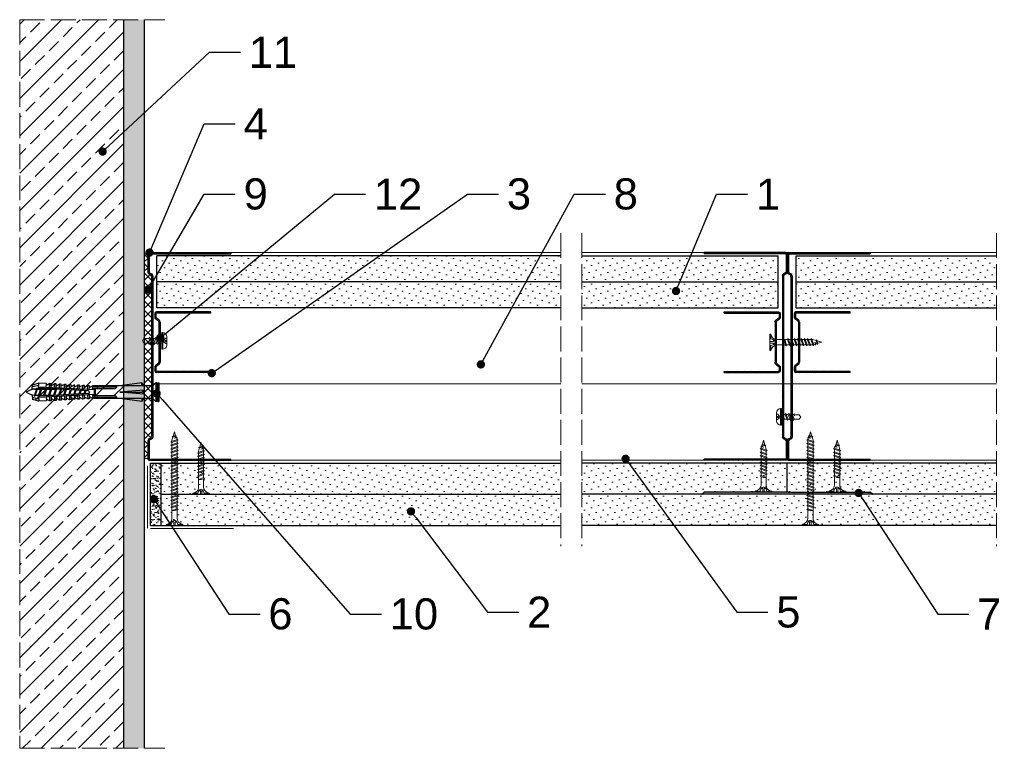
# Model space of a CAD drawing. Header units: millimetres. Extents: x 1795 to 2335, y -169 to 512.
# Tile 2 of 2: x 1795 to 2269, y 161 to 512. Entities that reach past the tile are written whole.
import ezdxf
from ezdxf import colors
from ezdxf.entities.mleader import LeaderData, LeaderLine
from ezdxf.math import Vec2, Vec3

# ---------------------------------------------------------------- set-up
doc = ezdxf.new("R2010")
doc.units = ezdxf.units.MM
doc.linetypes.add('ACAD_ISO02W100', pattern=[15, 12, -3])
for name, color, linetype, lineweight in [('_ISOVER WELNA', 7, 'BATTING', 9), ('_RIGIPS AKCESORIA', 7, 'Continuous', 18), ('_RIGIPS G-K', 7, 'Continuous', 25), ('_RIGIPS PROFIL', 7, 'Continuous', 18), ('KRESKOWANIE', 7, 'Continuous', 9), ('PRZERYWANA', 7, 'ACAD_ISO02W100', 9)]:
    doc.layers.add(name, color=color, linetype=linetype, lineweight=lineweight)
doc.styles.get("Standard").update_dxf_attribs({"font": 'arial.ttf'})
doc.linetypes.add('BATTING', pattern='A,0.00254,-2.54,[134,ltypeshp.shx,S=2.54,R=0,X=-2.54,Y=0],-5.08,[134,ltypeshp.shx,S=2.54,R=180,X=2.54,Y=0],-2.54', length=10.16254)
pattern_1 = [(315, (1524.637, 2564.7218), (3.367596, 1.122532), [0, -3.175])]
pattern_2 = [(225, (4331.9543, -31.6127), (-3.367596, 1.122532), [0, -3.175])]

# ---------------------------------------------------------------- blocks, each defined once
blk = doc.blocks.new('TN 25')
at = {"layer": '_RIGIPS AKCESORIA'}
for p, q in [((0, -0.84), (0, 7.16)), ((0, 7.16), (0.46, 7.16)), ((0.46, 4.78), (0, 4.78)), ((0.46, 7.16), (0.46, 4.78)), ((8.47, 4.46), (8.79, 5)), ((8.79, 5), (9.93, 2.01)), ((10.1, 4.46), (10.41, 5)), ((10.41, 5), (11.56, 2.01)), ((11.67, 4.46), (11.99, 5)), ((11.99, 5), (13.14, 2.01)), ((13.21, 4.46), (13.52, 5)), ((13.52, 5), (14.67, 2.01)), ((14.8, 4.46), (15.12, 5)), ((15.12, 5), (16.26, 2.01)), ((16.42, 4.46), (16.73, 5)), ((16.73, 5), (17.88, 2.01)), ((17.99, 4.46), (18.31, 5)), ((18.31, 5), (19.45, 2.01)), ((19.68, 4.46), (20, 5)), ((20, 5), (21.14, 2.01)), ((0, 3.5), (1.77, 3.5)), ((0, 2.83), (1.77, 2.83)), ((0.46, 1.64), (0, 1.64)), ((0.46, -0.84), (0.46, 1.64)), ((1.77, 3.5), (1.77, 4.2)), ((1.77, 2.83), (1.77, 2.18)), ((3.02, 4.46), (8.47, 4.46)), ((7.49, 2.01), (3.55, 2.01)), ((7.12, 4.46), (7.12, 3.18)), ((8.03, 2.01), (7.12, 4.46)), ((7.12, 3.18), (7.65, 1.53)), ((7.65, 1.53), (8.03, 2.01)), ((9.41, 2.01), (8.03, 2.01)), ((9.61, 1.51), (8.47, 4.46)), ((9, 4.46), (10.1, 4.46)), ((9.93, 2.01), (9.61, 1.51)), ((11.04, 2.01), (9.93, 2.01)), ((11.23, 1.51), (10.1, 4.46)), ((10.62, 4.46), (11.67, 4.46)), ((11.56, 2.01), (11.23, 1.51)), ((12.61, 2.01), (11.56, 2.01)), ((12.81, 1.51), (11.67, 4.46)), ((12.2, 4.46), (13.21, 4.46)), ((13.14, 2.01), (12.81, 1.51)), ((14.15, 2.01), (13.14, 2.01)), ((14.34, 1.51), (13.21, 4.46)), ((13.73, 4.46), (14.8, 4.46)), ((14.67, 2.01), (14.34, 1.51)), ((15.74, 2.01), (14.67, 2.01)), ((15.94, 1.51), (14.8, 4.46)), ((15.33, 4.46), (16.42, 4.46)), ((16.26, 2.01), (15.94, 1.51)), ((17.36, 2.01), (16.26, 2.01)), ((17.55, 1.51), (16.42, 4.46)), ((16.94, 4.46), (17.99, 4.46)), ((17.88, 2.01), (17.55, 1.51)), ((18.93, 2.01), (17.88, 2.01)), ((19.13, 1.51), (17.99, 4.46)), ((18.52, 4.46), (19.68, 4.46)), ((19.45, 2.01), (19.13, 1.51)), ((19.45, 2.01), (20.62, 2.01)), ((20.82, 1.51), (19.68, 4.46)), ((20.21, 4.46), (20.7, 4.46)), ((20.7, 4.46), (22.28, 3.98)), ((21.14, 2.01), (20.82, 1.51)), ((21.14, 2.01), (21.81, 2.12)), ((21.85, 1.83), (21.67, 3.28)), ((21.67, 3.28), (22.14, 2.4)), ((22.14, 2.4), (21.85, 1.83)), ((22.7, 2.36), (22.14, 2.4)), ((22.28, 3.98), (22.56, 4.37)), ((22.7, 2.36), (22.28, 3.98)), ((22.56, 4.37), (23.03, 2.71)), ((23.03, 2.71), (22.7, 2.36)), ((22.71, 3.85), (25, 3.24)), ((25, 3.24), (23.03, 2.71)), ((0, -0.84), (0.46, -0.84))]:
    blk.add_line(p, q, dxfattribs=at)
for centre, major_axis, ratio, start_param, end_param in [((3.09, 7.67), (0.17, 3.2), 0.826134, 1.773653, 3.180586), ((-0.04, 0.9), (0, 3.93), 0.848176, -0.720942, -0.151112), ((3.37, -1.57), (0.28, 3.57), 0.832181, 0.035984, 1.430787), ((-2.73, 15.91), (0, 14.76), 0.848176, 3.399396, 3.475072), ((0.59, 4.62), (0, 2.81), 0.848176, 3.475072, 3.862535), ((1.66, 3.18), (0, 0.895), 0.848176, -1.552777, -0.720942), ((1.66, 3.18), (0, 0.895), 0.848176, 3.862535, 4.730408)]:
    blk.add_ellipse(centre, major_axis=major_axis, ratio=ratio, start_param=start_param, end_param=end_param, dxfattribs=at)
blk = doc.blocks.new('Pchelka')
at = {"layer": '_RIGIPS AKCESORIA'}
for p, q in [((18.38, 159.49), (18.38, 163.49)), ((18.38, 161.75), (19.34, 161.75)), ((19.34, 161.75), (19.34, 162.47)), ((20.31, 165.49), (20.31, 157.49)), ((20.38, 165.49), (20.72, 165.49)), ((20.72, 165.49), (20.72, 157.49)), ((22.49, 162.62), (20.72, 162.62)), ((22.28, 160.36), (21.35, 162.62)), ((21.35, 162.62), (21.35, 161.32)), ((21.35, 161.32), (21.9, 159.74)), ((22.49, 162.62), (22.87, 163.24)), ((23.63, 159.74), (22.49, 162.62)), ((23.08, 162.62), (22.87, 163.24)), ((24.01, 160.36), (23.08, 162.62)), ((23.98, 162.62), (23.08, 162.62)), ((23.98, 162.62), (24.36, 163.24)), ((25.12, 159.74), (23.98, 162.62)), ((24.58, 162.62), (24.36, 163.24)), ((25.5, 160.36), (24.58, 162.62)), ((25.43, 162.62), (24.58, 162.62)), ((25.45, 162.62), (25.83, 163.24)), ((26.59, 159.74), (25.45, 162.62)), ((26.04, 162.62), (25.83, 163.24)), ((26.66, 162.62), (26.04, 162.62)), ((26.97, 160.36), (26.04, 162.62)), ((26.66, 162.62), (26.85, 163.14)), ((27.13, 162.02), (26.66, 162.62)), ((26.85, 163.14), (27.13, 162.02)), ((29.38, 162.52), (27.01, 162.52)), ((30.05, 161.42), (29.38, 162.52)), ((29.38, 160.36), (30.05, 161.42)), ((18.38, 161.22), (19.34, 161.22)), ((19.34, 161.22), (19.34, 160.5)), ((20.38, 157.49), (20.72, 157.49)), ((21.68, 160.36), (20.72, 160.36)), ((21.9, 159.74), (22.28, 160.36)), ((23.39, 160.36), (22.28, 160.36)), ((23.63, 159.74), (24.01, 160.36)), ((24.88, 160.36), (24.01, 160.36)), ((25.12, 159.74), (25.5, 160.36)), ((26.35, 160.36), (25.5, 160.36)), ((26.59, 159.74), (26.97, 160.36)), ((29.38, 160.36), (26.97, 160.36))]:
    blk.add_line(p, q, dxfattribs=at)
for centre, start, end in [((20.38, 163.49), 90, 180), ((20.38, 159.49), 180, 270)]:
    blk.add_arc(centre, 2, start, end, dxfattribs=at)
for centre, major_axis, start_param, end_param in [((17.98, 160.19), (0, 2.76), -0.596517, -0.166765), ((18.62, 161.26), (0, 1.46), -1.414897, -0.596517), ((18.62, 161.72), (0, 1.46), 3.73811, 4.55649), ((17.98, 162.79), (0, 2.76), 3.308358, 3.73811)]:
    blk.add_ellipse(centre, major_axis=major_axis, ratio=0.880282, start_param=start_param, end_param=end_param, dxfattribs=at)
blk = doc.blocks.new('TN 45')
at = {"layer": '_RIGIPS AKCESORIA'}
for p, q in [((0, -0.84), (0, 7.16)), ((0, 7.16), (0.46, 7.16)), ((0.46, 4.78), (0, 4.78)), ((0.46, 7.16), (0.46, 4.78)), ((8.47, 4.46), (8.79, 5)), ((8.79, 5), (9.93, 2.01)), ((10.1, 4.46), (10.41, 5)), ((10.41, 5), (11.56, 2.01)), ((11.67, 4.46), (11.99, 5)), ((11.99, 5), (13.14, 2.01)), ((13.21, 4.46), (13.52, 5)), ((13.52, 5), (14.67, 2.01)), ((14.8, 4.46), (15.12, 5)), ((15.12, 5), (16.26, 2.01)), ((16.42, 4.46), (16.73, 5)), ((16.73, 5), (17.88, 2.01)), ((17.99, 4.46), (18.31, 5)), ((18.31, 5), (19.45, 2.01)), ((19.68, 4.46), (20, 5)), ((20, 5), (21.14, 2.01)), ((21.37, 4.46), (21.69, 5)), ((21.69, 5), (22.83, 2.01)), ((23.06, 4.46), (23.38, 5)), ((23.38, 5), (24.52, 2.01)), ((24.75, 4.46), (25.07, 5)), ((25.07, 5), (26.21, 2.01)), ((26.44, 4.46), (26.76, 5)), ((26.76, 5), (27.9, 2.01)), ((28.13, 4.46), (28.45, 5)), ((28.45, 5), (29.59, 2.01)), ((29.82, 4.46), (30.14, 5)), ((30.14, 5), (31.28, 2.01)), ((31.51, 4.46), (31.83, 5)), ((31.83, 5), (32.97, 2.01)), ((33.2, 4.46), (33.52, 5)), ((33.52, 5), (34.66, 2.01)), ((34.89, 4.46), (35.21, 5)), ((35.21, 5), (36.35, 2.01)), ((36.58, 4.46), (36.9, 5)), ((36.9, 5), (38.04, 2.01)), ((38.27, 4.46), (38.59, 5)), ((38.59, 5), (39.73, 2.01)), ((39.96, 4.46), (40.28, 5)), ((40.28, 5), (41.42, 2.01)), ((0, 3.5), (1.77, 3.5)), ((0, 2.83), (1.77, 2.83)), ((0.46, 1.64), (0, 1.64)), ((0.46, -0.84), (0.46, 1.64)), ((1.77, 3.5), (1.77, 4.2)), ((1.77, 2.83), (1.77, 2.18)), ((3.02, 4.46), (8.47, 4.46)), ((7.49, 2.01), (3.55, 2.01)), ((7.12, 4.46), (7.12, 3.18)), ((8.03, 2.01), (7.12, 4.46)), ((7.12, 3.18), (7.65, 1.53)), ((7.65, 1.53), (8.03, 2.01)), ((9.41, 2.01), (8.03, 2.01)), ((9.61, 1.51), (8.47, 4.46)), ((9, 4.46), (10.1, 4.46)), ((9.93, 2.01), (9.61, 1.51)), ((11.04, 2.01), (9.93, 2.01)), ((11.23, 1.51), (10.1, 4.46)), ((10.62, 4.46), (11.67, 4.46)), ((11.56, 2.01), (11.23, 1.51)), ((12.61, 2.01), (11.56, 2.01)), ((12.81, 1.51), (11.67, 4.46)), ((12.2, 4.46), (13.21, 4.46)), ((13.14, 2.01), (12.81, 1.51)), ((14.15, 2.01), (13.14, 2.01)), ((14.34, 1.51), (13.21, 4.46)), ((13.73, 4.46), (14.8, 4.46)), ((14.67, 2.01), (14.34, 1.51)), ((15.74, 2.01), (14.67, 2.01)), ((15.94, 1.51), (14.8, 4.46)), ((15.33, 4.46), (16.42, 4.46)), ((16.26, 2.01), (15.94, 1.51)), ((17.36, 2.01), (16.26, 2.01)), ((17.55, 1.51), (16.42, 4.46)), ((16.94, 4.46), (17.99, 4.46)), ((17.88, 2.01), (17.55, 1.51)), ((18.93, 2.01), (17.88, 2.01)), ((19.13, 1.51), (17.99, 4.46)), ((18.52, 4.46), (19.68, 4.46)), ((19.45, 2.01), (19.13, 1.51)), ((19.45, 2.01), (20.62, 2.01)), ((20.62, 2.01), (19.57, 2.01)), ((20.82, 1.51), (19.68, 4.46)), ((20.21, 4.46), (21.37, 4.46)), ((21.14, 2.01), (20.82, 1.51)), ((21.14, 2.01), (22.31, 2.01)), ((22.31, 2.01), (21.26, 2.01)), ((22.51, 1.51), (21.37, 4.46)), ((21.9, 4.46), (23.06, 4.46)), ((22.83, 2.01), (22.51, 1.51)), ((22.83, 2.01), (24, 2.01)), ((24, 2.01), (22.95, 2.01)), ((24.2, 1.51), (23.06, 4.46)), ((23.59, 4.46), (24.75, 4.46)), ((24.52, 2.01), (24.2, 1.51)), ((24.52, 2.01), (25.69, 2.01)), ((25.69, 2.01), (24.64, 2.01)), ((25.89, 1.51), (24.75, 4.46)), ((25.28, 4.46), (26.44, 4.46)), ((26.21, 2.01), (25.89, 1.51)), ((26.21, 2.01), (27.38, 2.01)), ((27.38, 2.01), (26.33, 2.01)), ((27.58, 1.51), (26.44, 4.46)), ((26.96, 4.46), (28.13, 4.46)), ((27.9, 2.01), (27.58, 1.51)), ((27.9, 2.01), (29.07, 2.01)), ((29.07, 2.01), (28.02, 2.01)), ((29.27, 1.51), (28.13, 4.46)), ((28.65, 4.46), (29.82, 4.46)), ((29.59, 2.01), (29.27, 1.51)), ((29.59, 2.01), (30.76, 2.01)), ((30.76, 2.01), (29.71, 2.01)), ((30.96, 1.51), (29.82, 4.46)), ((30.34, 4.46), (31.51, 4.46)), ((31.28, 2.01), (30.96, 1.51)), ((31.28, 2.01), (32.45, 2.01)), ((32.45, 2.01), (31.4, 2.01)), ((32.65, 1.51), (31.51, 4.46)), ((32.03, 4.46), (33.2, 4.46)), ((32.97, 2.01), (32.65, 1.51)), ((32.97, 2.01), (34.14, 2.01)), ((34.14, 2.01), (33.09, 2.01)), ((34.34, 1.51), (33.2, 4.46)), ((33.72, 4.46), (34.89, 4.46)), ((34.66, 2.01), (34.34, 1.51)), ((34.66, 2.01), (35.83, 2.01)), ((35.83, 2.01), (34.78, 2.01)), ((36.03, 1.51), (34.89, 4.46)), ((35.41, 4.46), (36.58, 4.46)), ((36.35, 2.01), (36.03, 1.51)), ((36.35, 2.01), (37.52, 2.01)), ((37.52, 2.01), (36.47, 2.01)), ((37.72, 1.51), (36.58, 4.46)), ((37.1, 4.46), (38.27, 4.46)), ((38.04, 2.01), (37.72, 1.51)), ((38.04, 2.01), (39.21, 2.01)), ((39.21, 2.01), (38.16, 2.01)), ((39.41, 1.51), (38.27, 4.46)), ((38.79, 4.46), (39.96, 4.46)), ((39.73, 2.01), (39.41, 1.51)), ((39.73, 2.01), (40.9, 2.01)), ((41.1, 1.51), (39.96, 4.46)), ((40.48, 4.46), (40.98, 4.46)), ((40.98, 4.46), (42.56, 3.98)), ((41.42, 2.01), (41.1, 1.51)), ((41.42, 2.01), (42.09, 2.12)), ((42.13, 1.83), (41.95, 3.28)), ((41.95, 3.28), (42.42, 2.4)), ((42.42, 2.4), (42.13, 1.83)), ((42.98, 2.36), (42.42, 2.4)), ((42.56, 3.98), (42.84, 4.37)), ((42.98, 2.36), (42.56, 3.98)), ((42.84, 4.37), (43.31, 2.71)), ((43.31, 2.71), (42.98, 2.36)), ((42.99, 3.85), (45, 3.24)), ((45, 3.24), (43.31, 2.71)), ((0, -0.84), (0.46, -0.84))]:
    blk.add_line(p, q, dxfattribs=at)
for centre, major_axis, ratio, start_param, end_param in [((3.09, 7.67), (0.17, 3.2), 0.826134, 1.773653, 3.180586), ((-0.04, 0.9), (0, 3.93), 0.848176, -0.720942, -0.151112), ((3.37, -1.57), (0.28, 3.57), 0.832181, 0.035984, 1.430787), ((-2.73, 15.91), (0, 14.76), 0.848176, 3.399396, 3.475072), ((0.59, 4.62), (0, 2.81), 0.848176, 3.475072, 3.862535), ((1.66, 3.18), (0, 0.895), 0.848176, -1.552777, -0.720942), ((1.66, 3.18), (0, 0.895), 0.848176, 3.862535, 4.730408)]:
    blk.add_ellipse(centre, major_axis=major_axis, ratio=ratio, start_param=start_param, end_param=end_param, dxfattribs=at)
blk = doc.blocks.new('spoina PRO')
at = {"layer": '_RIGIPS G-K'}
h = blk.add_hatch(dxfattribs=at)
h.set_pattern_fill('AR-SAND', color=256, scale=0.02, style=0)
h.paths.add_polyline_path([(2546.06, 1115.24, -0.198912), (2546.41, 1115.38), (2464, 1115.38, -0.198912), (2464.35, 1115.24), (2465.06, 1114.53, 0.198912), (2465.41, 1114.38), (2504.7, 1114.38, -0.414214), (2505.2, 1113.88, -0.414214), (2505.7, 1114.38), (2545, 1114.38, 0.198912), (2545.35, 1114.53)])
for p, q in [((2464, 1115.38), (2546.41, 1115.38)), ((2464.35, 1115.24), (2465.06, 1114.53)), ((2546.06, 1115.24), (2545.35, 1114.53)), ((2504.7, 1114.38), (2465.41, 1114.38)), ((2505.2, 1113.88), (2505.2, 1102.88)), ((2505.7, 1114.38), (2545, 1114.38))]:
    blk.add_line(p, q, dxfattribs=at)
for centre, start, end in [((2464, 1114.88), 45, 90), ((2546.41, 1114.88), 90, 135), ((2465.41, 1114.88), 225, 270), ((2504.7, 1113.88), 0, 90), ((2505.7, 1113.88), 90, 180), ((2545, 1114.88), 270, 315)]:
    blk.add_arc(centre, 0.5, start, end, dxfattribs=at)
blk = doc.blocks.new('UW 100 ULTRASTIL')
h = blk.add_hatch()
h.set_pattern_fill('ANSI31', color=256, scale=0.5, style=0)
h.paths.add_polyline_path([(166.82, 2.35), (89.14, 2.35, 0.286951), (88.24, 1.79), (87.91, 1.11, -0.286951), (87.01, 0.55), (78.78, 0.55, -0.414214), (78.53, 0.8), (78.53, 40), (77.98, 40), (77.98, 0.8, 0.414214), (78.78, 0), (87.35, 0, 0.286951), (88.25, 0.56), (88.58, 1.24, -0.286951), (89.48, 1.8), (166.48, 1.8, -0.286951), (167.38, 1.24), (167.71, 0.56, 0.286951), (168.61, 0), (177.18, 0, 0.414214), (177.98, 0.8), (177.98, 40), (177.43, 40), (177.43, 0.8, -0.414214), (177.18, 0.55), (168.95, 0.55, -0.286951), (168.05, 1.11), (167.72, 1.79, 0.286951)])
for p, q in [((77.98, 0.8), (77.98, 40)), ((77.98, 40), (78.53, 40)), ((78.53, 0.8), (78.53, 40)), ((177.43, 0.8), (177.43, 40)), ((177.98, 40), (177.43, 40)), ((177.98, 0.8), (177.98, 40)), ((78.78, 0.55), (87.01, 0.55)), ((78.78, 0), (87.35, 0)), ((87.91, 1.11), (88.24, 1.79)), ((88.25, 0.56), (88.58, 1.24)), ((89.14, 2.35), (166.82, 2.35)), ((89.48, 1.8), (166.48, 1.8)), ((167.71, 0.56), (167.38, 1.24)), ((168.05, 1.11), (167.72, 1.79)), ((168.61, 0), (177.18, 0)), ((168.95, 0.55), (177.18, 0.55))]:
    blk.add_line(p, q)
for centre, radius, start, end in [((78.78, 0.8), 0.8, 180, 270), ((78.78, 0.8), 0.25, 180, 270), ((87.01, 1.55), 1, 270, 334.0435), ((87.35, 1), 1, 270, 334.0435), ((89.14, 1.35), 1, 90, 154.0435), ((89.48, 0.8), 1, 90, 154.0435), ((166.48, 0.8), 1, 25.9565, 90), ((166.82, 1.35), 1, 25.9565, 90), ((168.61, 1), 1, 205.9565, 270), ((168.95, 1.55), 1, 205.9565, 270), ((177.18, 0.8), 0.8, 270, 0), ((177.18, 0.8), 0.25, 270, 0)]:
    blk.add_arc(centre, radius, start, end)
blk = doc.blocks.new('UD 30 ULTRASTIL')
h = blk.add_hatch()
h.set_pattern_fill('ANSI31', color=256, scale=0.3, style=0)
h.paths.add_polyline_path([(684.71, 712.9), (658.51, 712.9, 0.414214), (657.71, 712.1), (657.71, 710.25, 0.236068), (658.03, 709.61), (659.39, 708.59, -0.236068), (659.71, 707.95), (659.71, 688.65, -0.236068), (659.39, 688.01), (658.03, 686.99, 0.236068), (657.71, 686.35), (657.71, 684.5, 0.414214), (658.51, 683.7), (684.71, 683.7), (684.71, 684.25), (658.51, 684.25, -0.414214), (658.26, 684.5), (658.26, 686.35, -0.236068), (658.36, 686.55), (659.72, 687.57, 0.236068), (660.26, 688.65), (660.26, 707.95, 0.236068), (659.72, 709.03), (658.36, 710.05, -0.236068), (658.26, 710.25), (658.26, 712.1, -0.414214), (658.51, 712.35), (684.71, 712.35)])
for p, q in [((657.71, 712.1), (657.71, 710.25)), ((658.26, 712.1), (658.26, 710.25)), ((684.71, 712.9), (658.51, 712.9)), ((684.71, 712.35), (658.51, 712.35)), ((684.71, 712.35), (684.71, 712.9)), ((659.39, 708.59), (658.03, 709.61)), ((659.72, 709.03), (658.36, 710.05)), ((659.71, 707.95), (659.71, 688.65)), ((660.26, 707.95), (660.26, 688.65)), ((659.39, 688.01), (658.03, 686.99)), ((657.71, 686.35), (657.71, 684.5)), ((658.26, 686.35), (658.26, 684.5)), ((659.72, 687.57), (658.36, 686.55)), ((684.71, 684.25), (658.51, 684.25)), ((684.71, 683.7), (658.51, 683.7)), ((684.71, 683.7), (684.71, 684.25))]:
    blk.add_line(p, q)
for centre, radius, start, end in [((658.51, 712.1), 0.8, 90, 180), ((658.51, 712.1), 0.25, 90, 180), ((658.51, 710.25), 0.8, 180, 233.1301), ((658.51, 710.25), 0.25, 180, 233.1301), ((658.91, 707.95), 0.8, 0, 53.1301), ((658.91, 707.95), 1.35, 0, 53.1301), ((658.91, 688.65), 0.8, 306.8699, 0), ((658.91, 688.65), 1.35, 306.8699, 0), ((658.51, 686.35), 0.8, 126.8699, 180), ((658.51, 684.5), 0.8, 180, 270), ((658.51, 686.35), 0.25, 126.8699, 180), ((658.51, 684.5), 0.25, 180, 270)]:
    blk.add_arc(centre, radius, start, end)
blk = doc.blocks.new('kolek rozprezny komplet 60')
for p, q in [((390.66, 217.01), (390.76, 218.91)), ((393.75, 218.75), (390.71, 217.96)), ((393.81, 219.85), (390.76, 218.91)), ((393.68, 217.35), (393.81, 219.85)), ((397.41, 219.66), (393.81, 219.85)), ((397.31, 217.76), (397.41, 219.66)), ((399, 219.58), (397.82, 218.98)), ((398.9, 217.68), (399, 219.58)), ((399.8, 219.54), (399, 219.58)), ((399.7, 217.64), (399.8, 219.54)), ((401.4, 219.45), (400.22, 218.85)), ((401.3, 217.56), (401.4, 219.45)), ((402.2, 219.41), (401.4, 219.45)), ((402.1, 217.51), (402.2, 219.41)), ((403.8, 219.33), (402.61, 218.72)), ((403.7, 217.43), (403.8, 219.33)), ((404.6, 219.29), (403.8, 219.33)), ((404.5, 217.39), (404.6, 219.29)), ((406.19, 219.2), (405.01, 218.6)), ((406.09, 217.3), (406.19, 219.2)), ((406.99, 219.16), (406.19, 219.2)), ((406.89, 217.26), (406.99, 219.16)), ((408.59, 219.08), (407.41, 218.47)), ((408.49, 217.18), (408.59, 219.08)), ((409.39, 219.03), (408.59, 219.08)), ((409.29, 217.14), (409.39, 219.03)), ((410.99, 218.95), (409.8, 218.35)), ((410.89, 217.05), (410.99, 218.95)), ((412.59, 218.87), (411.4, 218.26)), ((412.49, 216.97), (412.59, 218.87)), ((413.38, 218.82), (412.59, 218.87)), ((413.28, 216.93), (413.38, 218.82)), ((414.98, 218.74), (413.8, 218.14)), ((414.88, 216.84), (414.98, 218.74)), ((415.78, 218.7), (414.98, 218.74)), ((415.68, 216.8), (415.78, 218.7)), ((417.38, 218.62), (416.2, 218.01)), ((417.28, 216.72), (417.38, 218.62)), ((418.18, 218.57), (417.38, 218.62)), ((418.08, 216.68), (418.18, 218.57)), ((419.78, 218.49), (418.59, 217.89)), ((419.68, 216.59), (419.78, 218.49)), ((448.67, 218.45), (419.77, 218.45)), ((443.47, 219.95), (432.8, 218.45)), ((443.47, 218.45), (443.47, 219.95)), ((443.47, 219.95), (444.34, 218.45)), ((450.17, 219.95), (448.67, 218.45)), ((448.67, 218.45), (448.67, 212.45)), ((450.17, 219.95), (450.17, 210.95)), ((450.67, 219.95), (450.17, 219.95)), ((450.67, 219.95), (450.67, 210.95)), ((450.67, 219.35), (451.17, 219.95)), ((451.17, 219.95), (451.67, 219.95)), ((451.17, 219.95), (451.17, 210.95)), ((451.67, 219.95), (451.67, 210.95)), ((393.15, 216.88), (390.66, 217.01)), ((393.15, 214.02), (390.66, 213.89)), ((390.66, 213.89), (390.76, 211.99)), ((391.67, 216.95), (392.67, 216.95)), ((392.67, 216.95), (391.67, 213.95)), ((391.67, 213.95), (391.71, 213.45)), ((391.71, 213.45), (392.07, 213.95)), ((392.67, 216.95), (392.07, 213.95)), ((393.07, 216.95), (392.07, 213.95)), ((392.07, 213.95), (393.67, 213.95)), ((392.67, 216.95), (393.04, 217.45)), ((393.07, 216.95), (393.04, 217.45)), ((393.07, 216.95), (394.67, 216.95)), ((394.67, 216.95), (393.67, 213.95)), ((393.67, 213.95), (393.7, 213.55)), ((417.38, 216.11), (393.68, 217.35)), ((417.38, 214.79), (393.68, 213.55)), ((393.68, 213.55), (393.81, 211.05)), ((420.47, 216.55), (393.71, 217.95)), ((420.47, 214.35), (393.71, 212.95)), ((393.78, 213.55), (394.07, 213.95)), ((394.67, 216.95), (394.07, 213.95)), ((395.07, 216.95), (394.07, 213.95)), ((394.07, 213.95), (396.07, 213.95)), ((394.67, 216.95), (394.92, 217.29)), ((395.07, 216.95), (395.05, 217.28)), ((395.07, 216.95), (397.07, 216.95)), ((397.07, 216.95), (396.07, 213.95)), ((396.07, 213.95), (396.09, 213.67)), ((396.28, 213.68), (396.47, 213.95)), ((397.07, 216.95), (396.47, 213.95)), ((397.47, 216.95), (396.47, 213.95)), ((396.47, 213.95), (398.47, 213.95)), ((397.07, 216.95), (397.23, 217.17)), ((397.47, 216.95), (397.46, 217.16)), ((397.47, 216.95), (399.47, 216.95)), ((397.67, 217.14), (397.71, 217.74)), ((397.67, 213.76), (397.71, 213.16)), ((398.47, 217.1), (398.5, 217.7)), ((399.47, 216.95), (398.47, 213.95)), ((398.47, 213.95), (398.48, 213.8)), ((398.47, 213.8), (398.5, 213.2)), ((398.77, 213.81), (398.87, 213.95)), ((399.47, 216.95), (398.87, 213.95)), ((399.87, 216.95), (398.87, 213.95)), ((398.87, 213.95), (400.87, 213.95)), ((399.47, 216.95), (399.55, 217.05)), ((399.87, 216.95), (399.87, 217.03)), ((399.87, 216.95), (401.38, 216.95)), ((400.07, 217.02), (400.1, 217.62)), ((400.07, 213.88), (400.1, 213.28)), ((400.87, 216.98), (400.9, 217.58)), ((401.87, 216.92), (400.87, 213.95)), ((400.87, 213.95), (400.88, 213.92)), ((400.87, 213.92), (400.9, 213.32)), ((401.87, 216.92), (401.27, 213.95)), ((402.26, 216.9), (401.27, 213.95)), ((401.27, 213.95), (401.38, 213.95)), ((401.27, 213.94), (401.27, 213.95)), ((402.47, 216.89), (402.5, 217.49)), ((402.47, 214.01), (402.5, 213.41)), ((403.27, 216.85), (403.3, 217.45)), ((403.27, 214.05), (403.3, 213.45)), ((404.22, 216.8), (403.31, 214.05)), ((404.24, 216.8), (403.7, 214.07)), ((403.7, 213.47), (403.8, 211.57)), ((404.62, 216.78), (403.72, 214.07)), ((404.5, 213.51), (404.6, 211.62)), ((404.86, 216.77), (404.9, 217.37)), ((404.86, 214.13), (404.9, 213.53)), ((405.66, 216.73), (405.69, 217.32)), ((405.66, 214.17), (405.69, 213.58)), ((406.58, 216.68), (405.75, 214.18)), ((406.09, 213.6), (406.19, 211.7)), ((406.62, 216.68), (406.12, 214.2)), ((406.98, 216.66), (406.16, 214.2)), ((406.89, 213.64), (406.99, 211.74)), ((407.26, 216.64), (407.29, 217.24)), ((407.26, 214.26), (407.29, 213.66)), ((408.06, 216.6), (408.09, 217.2)), ((408.06, 214.3), (408.09, 213.7)), ((408.94, 216.55), (408.19, 214.31)), ((408.49, 213.72), (408.59, 211.82)), ((408.99, 216.55), (408.55, 214.33)), ((409.34, 216.53), (408.6, 214.33)), ((409.29, 213.76), (409.39, 211.87)), ((409.66, 216.52), (409.69, 217.12)), ((409.66, 214.38), (409.69, 213.79)), ((410.46, 216.47), (410.49, 217.07)), ((410.46, 214.43), (410.49, 213.83)), ((411.3, 216.43), (410.64, 214.44)), ((410.89, 213.85), (410.99, 211.95)), ((411.37, 216.43), (410.98, 214.45)), ((411.69, 216.41), (411.04, 214.46)), ((412.05, 216.39), (412.09, 216.99)), ((412.05, 214.51), (412.09, 213.91)), ((412.49, 213.93), (412.59, 212.03)), ((412.85, 216.35), (412.89, 216.95)), ((412.85, 214.55), (412.89, 213.95)), ((413.66, 216.31), (413.08, 214.56)), ((413.28, 213.97), (413.38, 212.08)), ((413.75, 216.3), (413.4, 214.58)), ((414.05, 216.29), (413.49, 214.58)), ((414.45, 216.27), (414.48, 216.86)), ((414.45, 214.64), (414.48, 214.04)), ((414.88, 214.06), (414.98, 212.16)), ((415.25, 216.22), (415.28, 216.82)), ((415.25, 214.68), (415.28, 214.08)), ((416.02, 216.18), (415.52, 214.69)), ((415.68, 214.1), (415.78, 212.2)), ((416.12, 216.18), (415.83, 214.71)), ((416.41, 216.16), (415.93, 214.71)), ((417.28, 214.18), (417.38, 212.29)), ((418.22, 215.58), (418.01, 214.95)), ((418.08, 214.22), (418.18, 212.33)), ((419.68, 214.31), (419.78, 212.41)), ((430.17, 217.15), (419.71, 217.15)), ((430.17, 213.75), (419.71, 213.75)), ((431.37, 217.95), (419.75, 217.95)), ((420.47, 217.15), (420.47, 213.75)), ((420.67, 217.15), (420.67, 213.75)), ((420.87, 217.15), (420.87, 213.75)), ((444.34, 216.37), (432.8, 215.45)), ((432.8, 215.45), (443.47, 215.45)), ((444.34, 214.53), (432.8, 215.45)), ((444.34, 216.37), (443.47, 215.45)), ((444.34, 214.53), (443.47, 215.45)), ((444.34, 214.53), (444.34, 216.37)), ((448.67, 216.95), (448.67, 213.95)), ((393.75, 212.15), (390.71, 212.94)), ((393.81, 211.05), (390.76, 211.99)), ((397.41, 211.24), (393.81, 211.05)), ((397.31, 213.14), (397.41, 211.24)), ((399, 211.32), (397.82, 211.93)), ((398.9, 213.22), (399, 211.32)), ((399.8, 211.36), (399, 211.32)), ((399.7, 213.26), (399.8, 211.36)), ((401.4, 211.45), (400.22, 212.05)), ((401.3, 213.35), (401.4, 211.45)), ((402.2, 211.49), (401.4, 211.45)), ((402.1, 213.39), (402.2, 211.49)), ((403.8, 211.57), (402.61, 212.18)), ((404.6, 211.62), (403.8, 211.57)), ((406.19, 211.7), (405.01, 212.3)), ((406.99, 211.74), (406.19, 211.7)), ((408.59, 211.82), (407.41, 212.43)), ((409.39, 211.87), (408.59, 211.82)), ((410.99, 211.95), (409.8, 212.55)), ((412.59, 212.03), (411.4, 212.64)), ((413.38, 212.08), (412.59, 212.03)), ((414.98, 212.16), (413.8, 212.76)), ((415.78, 212.2), (414.98, 212.16)), ((417.38, 212.29), (416.2, 212.89)), ((418.18, 212.33), (417.38, 212.29)), ((419.78, 212.41), (418.59, 213.01)), ((431.37, 212.95), (419.75, 212.95)), ((448.67, 212.45), (419.77, 212.45)), ((443.47, 210.95), (432.8, 212.45)), ((443.47, 212.45), (443.47, 210.95)), ((443.47, 210.95), (444.34, 212.45)), ((450.17, 210.95), (448.67, 212.45)), ((450.67, 210.95), (450.17, 210.95)), ((450.67, 211.55), (451.17, 210.95)), ((451.17, 210.95), (451.67, 210.95))]:
    blk.add_line(p, q)
for centre, radius, start, end in [((397.68, 219.24), 0.3, 177, 297), ((400.08, 219.12), 0.3, 177, 297), ((402.48, 218.99), 0.3, 177, 297), ((404.87, 218.87), 0.3, 177, 297), ((407.27, 218.74), 0.3, 177, 297), ((409.67, 218.61), 0.3, 177, 297), ((411.27, 218.53), 0.3, 177, 297), ((413.66, 218.41), 0.3, 177, 297), ((416.06, 218.28), 0.3, 177, 297), ((430.17, 218.45), 1.3, 270, 0), ((393.41, 206.24), 10.85, 99.2038, 121.9083), ((393.41, 224.66), 10.85, 238.0917, 260.7962), ((393.65, 216.85), 0.5, 87, 177), ((393.65, 214.05), 0.5, 183, 273), ((417.55, 215.45), 0.682, 255.8604, 104.1386), ((418.46, 218.15), 0.3, 177, 297), ((422.67, 216.95), 1, 90, 168.463), ((422.67, 213.95), 1, 191.537, 270), ((430.17, 212.45), 1.3, 0, 90), ((397.68, 211.66), 0.3, 63, 183), ((400.08, 211.78), 0.3, 63, 183), ((402.48, 211.91), 0.3, 63, 183), ((404.87, 212.03), 0.3, 63, 183), ((407.27, 212.16), 0.3, 63, 183), ((409.67, 212.29), 0.3, 63, 183), ((411.27, 212.37), 0.3, 63, 183), ((413.66, 212.5), 0.3, 63, 183), ((416.06, 212.62), 0.3, 63, 183), ((418.46, 212.75), 0.3, 63, 183)]:
    blk.add_arc(centre, radius, start, end)
blk = doc.blocks.new('_Dot')
at = {"color": 0, "linetype": 'ByBlock', "lineweight": -2}
blk.add_line((-0.5, 0), (-1, 0), dxfattribs=at)
at = {"color": 0, "linetype": 'ByBlock', "const_width": 0.5}
blk.add_lwpolyline([(-0.25, 0, 1), (0.25, 0, 1)], format="xyb", close=True, dxfattribs=at)

msp = doc.modelspace()

# ---------------------------------------------------------------- hatches: boundary and pattern name
at = {"layer": 'KRESKOWANIE'}
h = msp.add_hatch(dxfattribs=at)
h.set_pattern_fill('ANSI33', color=256, scale=2, angle=180, style=0)
h.set_pattern_definition([(225, (-90.41, -1087.733), (8.980256, -8.980256), []), (225, (-99.39, -1087.733), (8.980256, -8.980256), [6.35, -3.175])])
h.paths.add_polyline_path([(1844.79, 512.22), (1794.79, 512.22), (1794.79, 161.22), (1844.79, 161.22)])
h = msp.add_hatch(dxfattribs=at)
h.set_pattern_fill('AR-SAND', color=256, scale=0.1, style=0)
h.set_pattern_definition([(37.5, (-440.4094, -703.1654), (-0.160003, 4.8941324), [0, -3.8608, 0, -4.318, 0, -4.1275]), (7.5, (-440.4094, -703.1654), (4.495233, 7.168251), [0, -2.0828, 0, -3.4798, 0, -1.3335]), (327.5, (-443.5336, -703.1654), (7.909924, 0.014372), [0, -1.27, 0, -4.572, 0, -5.969]), (317.5, (-443.5336, -703.1654), (7.635565, 2.229293), [0, -0.635, 0, -2.9972, 0, -3.429])])
h.paths.add_polyline_path([(1854.79, 512.22), (1844.79, 512.22), (1844.79, 161.22), (1854.79, 161.22)])
h = msp.add_hatch(dxfattribs=at)
h.set_pattern_fill('ANSI37', color=256, style=0)
h.set_pattern_definition([(45, (0, 13.472), (-2.245064, 2.245064), []), (135, (0, 13.472), (-2.245064, -2.245064), [])])
h.paths.add_polyline_path([(1858.34, 388.52, 0.286951), (1857.78, 389.42), (1857.11, 389.74, -0.286951), (1856.54, 390.64), (1856.54, 399.22), (1854.79, 399.22), (1854.79, 300.82), (1856.54, 300.82), (1856.54, 309.39, -0.286951), (1857.11, 310.29), (1857.78, 310.62, 0.286951), (1858.34, 311.52)])
h = msp.add_hatch(dxfattribs=at)
h.set_pattern_fill('DOTS', color=256, scale=2, angle=315, style=0)
h.set_pattern_definition(pattern_2)
h.paths.add_polyline_path([(1860.89, 398.42), (2055.43, 398.42), (2055.43, 385.92), (1860.89, 385.92)])
h = msp.add_hatch(dxfattribs=at)
h.set_pattern_fill('DOTS', color=256, scale=2, angle=315, style=0)
h.set_pattern_definition(pattern_1)
h.paths.add_polyline_path([(2065.67, 398.42), (2065.67, 385.92), (2160.2, 385.92), (2160.2, 398.42)])
h = msp.add_hatch(dxfattribs=at)
h.set_pattern_fill('DOTS', color=256, scale=2, angle=315, style=0)
h.set_pattern_definition(pattern_1)
h.paths.add_polyline_path([(2265.28, 385.92), (2265.28, 398.42), (2168.9, 398.42), (2168.9, 385.92)])
h = msp.add_hatch(dxfattribs=at)
h.set_pattern_fill('DOTS', color=256, scale=2, angle=315, style=0)
h.set_pattern_definition(pattern_2)
h.paths.add_polyline_path([(1860.89, 385.92), (2055.43, 385.92), (2055.43, 373.42), (1860.89, 373.42)])
h = msp.add_hatch(dxfattribs=at)
h.set_pattern_fill('DOTS', color=256, scale=2, angle=315, style=0)
h.set_pattern_definition(pattern_1)
h.paths.add_polyline_path([(2065.67, 385.92), (2065.67, 373.42), (2160.2, 373.42), (2160.2, 385.92)])
h = msp.add_hatch(dxfattribs=at)
h.set_pattern_fill('DOTS', color=256, scale=2, angle=315, style=0)
h.set_pattern_definition(pattern_1)
h.paths.add_polyline_path([(2265.28, 373.42), (2265.28, 385.92), (2168.9, 385.92), (2168.9, 373.42)])
h = msp.add_hatch(dxfattribs=at)
h.set_pattern_fill('AR-SAND', color=256, scale=0.05, style=0)
h.set_pattern_definition([(37.5, (0, 13.472), (-0.0800016, 2.4470662), [0, -1.9304, 0, -2.159, 0, -2.06375]), (7.5, (0, 13.472), (2.2476164, 3.5841255), [0, -1.0414, 0, -1.7399, 0, -0.66675]), (327.5, (-1.562, 13.472), (3.9549619, 0.007186), [0, -0.635, 0, -2.286, 0, -2.9845]), (317.5, (-1.562, 13.472), (3.817782, 1.1146466), [0, -0.3175, 0, -1.4986, 0, -1.7145])])
h.paths.add_polyline_path([(1862.79, 298.62), (1857.79, 298.62), (1857.79, 268.62), (1862.79, 268.62)])
h = msp.add_hatch(dxfattribs=at)
h.set_pattern_fill('DOTS', color=256, scale=2, angle=315, style=0)
h.set_pattern_definition(pattern_2)
h.paths.add_polyline_path([(1862.79, 298.62), (1862.79, 283.62), (2055.43, 283.62), (2055.43, 298.62)])
h = msp.add_hatch(dxfattribs=at)
h.set_pattern_fill('DOTS', color=256, scale=2, angle=315, style=0)
h.set_pattern_definition(pattern_1)
h.paths.add_polyline_path([(2065.67, 298.62), (2065.67, 283.62), (2265.28, 283.62), (2265.28, 298.62)])
h = msp.add_hatch(dxfattribs=at)
h.set_pattern_fill('DOTS', color=256, scale=2, angle=315, style=0)
h.set_pattern_definition(pattern_2)
h.paths.add_polyline_path([(1862.79, 283.62), (1862.79, 268.62), (2055.43, 268.62), (2055.43, 283.62)])
h = msp.add_hatch(dxfattribs=at)
h.set_pattern_fill('DOTS', color=256, scale=2, angle=315, style=0)
h.set_pattern_definition(pattern_1)
h.paths.add_polyline_path([(2065.67, 283.62), (2065.67, 268.62), (2265.28, 268.62), (2265.28, 283.62)])

# ---------------------------------------------------------------- linework, layer by layer
for p, q in [((1844.79, 512.22), (1844.79, 161.22)), ((1854.79, 512.22), (1854.79, 161.22))]:
    msp.add_line(p, q)
at = {"layer": '_ISOVER WELNA', "ltscale": 3.6}
for p, q in [((1858.89, 336.72), (2055.43, 336.72)), ((2265.28, 336.72), (2065.67, 336.72))]:
    msp.add_line(p, q, dxfattribs=at)
at = {"layer": '_RIGIPS AKCESORIA'}
for p, q in [((1856.29, 297.22), (1856.29, 267.22)), ((1857.79, 267.12), (1897.79, 267.12))]:
    msp.add_line(p, q, dxfattribs=at)
at = {"layer": '_RIGIPS G-K'}
for p, q in [((2055.43, 398.42), (1860.89, 398.42)), ((1860.89, 373.42), (1860.89, 398.42)), ((2065.67, 398.42), (2160.2, 398.42)), ((2160.2, 373.42), (2160.2, 398.42)), ((2168.9, 373.42), (2168.9, 398.42)), ((2168.9, 398.42), (2265.28, 398.42)), ((2055.43, 385.92), (1860.89, 385.92)), ((2065.67, 385.92), (2160.2, 385.92)), ((2168.9, 385.92), (2265.28, 385.92)), ((2055.43, 373.42), (1860.89, 373.42)), ((2065.67, 373.42), (2160.2, 373.42)), ((2168.9, 373.42), (2265.28, 373.42)), ((1857.79, 298.62), (2055.43, 298.62)), ((1857.79, 268.62), (1857.79, 298.62)), ((1862.79, 298.62), (1862.79, 268.62)), ((2265.28, 298.62), (2065.67, 298.62)), ((2164.55, 296.12), (2164.55, 298.62)), ((1862.79, 283.62), (2055.43, 283.62)), ((2265.28, 283.62), (2065.67, 283.62)), ((1857.79, 268.62), (2055.43, 268.62)), ((2265.28, 268.62), (2065.67, 268.62))]:
    msp.add_line(p, q, dxfattribs=at)
at = {"layer": '_RIGIPS PROFIL', "lineweight": 9}
for p, q in [((1857.34, 400.02), (2055.43, 400.02)), ((2265.28, 400.02), (2065.67, 400.02)), ((1857.34, 300.02), (2055.43, 300.02)), ((2265.28, 300.02), (2065.67, 300.02))]:
    msp.add_line(p, q, dxfattribs=at)
at = {"layer": 'KRESKOWANIE'}
for p, q in [((1856.54, 399.22), (1854.79, 399.22)), ((1856.54, 300.82), (1854.79, 300.82))]:
    msp.add_line(p, q, dxfattribs=at)
at = {"layer": 'PRZERYWANA'}
for p, q in [((1794.79, 512.22), (1864.79, 512.22)), ((1794.79, 512.22), (1794.79, 161.22)), ((2055.43, 409.42), (2055.43, 258.62)), ((2065.67, 409.42), (2065.67, 258.62)), ((2265.28, 409.42), (2265.28, 258.62)), ((1794.79, 161.22), (1864.79, 161.22))]:
    msp.add_line(p, q, dxfattribs=at)

# ---------------------------------------------------------------- block references
for name, p, rotation in [('UW 100 ULTRASTIL', (1856.54, 478), 270), ('UW 100 ULTRASTIL', (2164.55, 478), 270), ('Pchelka', (1884, 518.95), 180), ('TN 45', (1872.6, 268.62), 90)]:
    msp.add_blockref(name, p, dxfattribs=dict(rotation=rotation))
at = {"xscale": -1}
for name, p, rotation in [('UW 100 ULTRASTIL', (2164.55, 478), 90), ('TN 45', (2172.5, 268.62), 270)]:
    msp.add_blockref(name, p, dxfattribs=dict(at, rotation=rotation))
for name, p in [('UD 30 ULTRASTIL', (1202.18, -341.48)), ('UD 30 ULTRASTIL', (1510.19, -341.48)), ('TN 25', (2156.23, 353.62)), ('kolek rozprezny komplet 60', (1410.22, 117.32)), ('Pchelka', (2140.98, 159.38))]:
    msp.add_blockref(name, p)
msp.add_blockref('UD 30 ULTRASTIL', (2818.92, -341.48), dxfattribs=at)
at = {"layer": '_RIGIPS AKCESORIA', "rotation": 90}
msp.add_blockref('TN 25', (1885.37, 283.62), dxfattribs=at)
at = {"layer": '_RIGIPS AKCESORIA', "xscale": -1, "rotation": 270}
for p in [(2149.93, 284.62), (2185.37, 284.62)]:
    msp.add_blockref('TN 25', p, dxfattribs=at)
at = {"layer": '_RIGIPS G-K', "rotation": 180}
msp.add_blockref('spoina PRO', (4669.76, 1399), dxfattribs=at)

# ---------------------------------------------------------------- leaders
at = {"layer": 'KRESKOWANIE'}
ml = msp.add_multileader_mtext('Standard', dxfattribs=at)
ml.set_content('11', color=256)
ml.set_leader_properties()
ml.set_arrow_properties(name='DOT')
ml.build(insert=Vec2(0, 0))
ml.multileader.update_dxf_attribs({"dogleg_length": 15})
ctx = ml.context
ctx.base_point, ctx.char_height, ctx.landing_gap_size, ctx.plane_origin = Vec3(1901.15, 496.52), 15, 4, Vec3(1834.74, 448.67)
notes = []
notes.append((ctx, [(0, (1, 1, 0), (1886.15, 496.52), (1, 0), 15, [(0, [(1834.74, 448.67)], 0, [])])]))
ctx.mtext.insert, ctx.mtext.flow_direction = Vec3(1905.15, 504.02), 5
ml = msp.add_multileader_mtext('Standard', dxfattribs=at)
ml.set_content('4', color=256)
ml.set_leader_properties()
ml.set_arrow_properties(name='DOT')
ml.build(insert=Vec2(0, 0))
ml.multileader.update_dxf_attribs({"dogleg_length": 15})
ctx = ml.context
ctx.base_point, ctx.char_height, ctx.landing_gap_size, ctx.plane_origin = Vec3(1898.67, 462.06), 15, 4, Vec3(1856.72, 416.13)
notes.append((ctx, [(0, (1, 1, 0), (1883.67, 462.06), (1, 0), 15, [(0, [(1857.34, 400.02)], 0, [])])]))
ctx.mtext.insert, ctx.mtext.flow_direction = Vec3(1902.67, 469.56), 5
ml = msp.add_multileader_mtext('Standard', dxfattribs=at)
ml.set_content('9', color=256)
ml.set_leader_properties()
ml.set_arrow_properties(name='DOT')
ml.build(insert=Vec2(0, 0))
ml.multileader.update_dxf_attribs({"dogleg_length": 15})
ctx = ml.context
ctx.base_point, ctx.char_height, ctx.landing_gap_size, ctx.plane_origin = Vec3(1898.67, 428.18), 15, 4, Vec3(1856.72, 382.24)
notes.append((ctx, [(0, (1, 1, 0), (1883.67, 428.18), (1, 0), 15, [(0, [(1856.72, 382.24)], 0, [])])]))
ctx.mtext.insert, ctx.mtext.flow_direction = Vec3(1902.67, 435.8), 5
ml = msp.add_multileader_mtext('Standard', dxfattribs=at)
ml.set_content('12', color=256)
ml.set_leader_properties()
ml.set_arrow_properties(name='DOT')
ml.build(insert=Vec2(0, 0))
ml.multileader.update_dxf_attribs({"dogleg_length": 15})
ctx = ml.context
ctx.base_point, ctx.char_height, ctx.landing_gap_size, ctx.plane_origin = Vec3(1961.42, 428.18), 15, 4, Vec3(1862.53, 365.21)
notes.append((ctx, [(0, (1, 1, 0), (1946.42, 428.18), (1, 0), 15, [(0, [(1862.53, 359.04)], 0, [])])]))
ctx.mtext.insert, ctx.mtext.flow_direction = Vec3(1965.42, 435.68), 5
ml = msp.add_multileader_mtext('Standard', dxfattribs=at)
ml.set_content('3', color=256)
ml.set_leader_properties()
ml.set_arrow_properties(name='DOT')
ml.build(insert=Vec2(0, 0))
ml.multileader.update_dxf_attribs({"dogleg_length": 15})
ctx = ml.context
ctx.base_point, ctx.char_height, ctx.landing_gap_size, ctx.plane_origin = Vec3(2025.47, 428.18), 15, 4, Vec3(1887.31, 341.97)
notes.append((ctx, [(0, (1, 1, 0), (2010.47, 428.18), (1, 0), 15, [(0, [(1887.31, 341.97)], 0, [])])]))
ctx.mtext.insert, ctx.mtext.flow_direction = Vec3(2029.47, 435.81), 5
ml = msp.add_multileader_mtext('Standard', dxfattribs=at)
ml.set_content('8', color=256)
ml.set_leader_properties()
ml.set_arrow_properties(name='DOT')
ml.build(insert=Vec2(0, 0))
ml.multileader.update_dxf_attribs({"dogleg_length": 15})
ctx = ml.context
ctx.base_point, ctx.char_height, ctx.landing_gap_size, ctx.plane_origin = Vec3(2076.95, 428.18), 15, 4, Vec3(2016.95, 346.16)
notes.append((ctx, [(0, (1, 1, 0), (2061.95, 428.18), (1, 0), 15, [(0, [(2016.95, 346.16)], 0, [])])]))
ctx.mtext.insert, ctx.mtext.flow_direction = Vec3(2080.95, 435.8), 5
ml = msp.add_multileader_mtext('Standard', dxfattribs=at)
ml.set_content('1', color=256)
ml.set_leader_properties()
ml.set_arrow_properties(name='DOT')
ml.build(insert=Vec2(0, 0))
ml.multileader.update_dxf_attribs({"dogleg_length": 15})
ctx = ml.context
ctx.base_point, ctx.char_height, ctx.landing_gap_size, ctx.plane_origin = Vec3(2145.47, 428.18), 15, 4, Vec3(2110.97, 381.51)
notes.append((ctx, [(0, (1, 1, 0), (2130.47, 428.18), (1, 0), 15, [(0, [(2110.97, 381.51)], 0, [])])]))
ctx.mtext.insert, ctx.mtext.flow_direction = Vec3(2149.47, 435.68), 5
ml = msp.add_multileader_mtext('Standard', dxfattribs=at)
ml.set_content('10', color=256)
ml.set_leader_properties()
ml.set_arrow_properties(name='DOT')
ml.build(insert=Vec2(0, 0))
ml.multileader.update_dxf_attribs({"dogleg_length": 15})
ctx = ml.context
ctx.base_point, ctx.char_height, ctx.landing_gap_size, ctx.plane_origin = Vec3(1969.06, 225.84), 15, 4, Vec3(1860.78, 332.18)
notes.append((ctx, [(0, (1, 1, 0), (1954.06, 225.84), (1, 0), 15, [(0, [(1860.78, 332.18)], 0, [])])]))
ctx.mtext.insert, ctx.mtext.flow_direction = Vec3(1973.06, 233.47), 5
ml = msp.add_multileader_mtext('Standard', dxfattribs=at)
ml.set_content('5', color=256)
ml.set_leader_properties()
ml.set_arrow_properties(name='DOT')
ml.build(insert=Vec2(0, 0))
ml.multileader.update_dxf_attribs({"dogleg_length": 15})
ctx = ml.context
ctx.base_point, ctx.char_height, ctx.landing_gap_size, ctx.plane_origin = Vec3(2155.24, 226.81), 15, 4, Vec3(2103.31, 275.36)
notes.append((ctx, [(0, (1, 1, 0), (2140.24, 226.81), (1, 0), 15, [(0, [(2086.68, 300.67)], 0, [])])]))
ctx.mtext.insert, ctx.mtext.flow_direction = Vec3(2159.24, 234.43), 5
ml = msp.add_multileader_mtext('Standard', dxfattribs=at)
ml.set_content('7', color=256)
ml.set_leader_properties()
ml.set_arrow_properties(name='DOT')
ml.build(insert=Vec2(0, 0))
ml.multileader.update_dxf_attribs({"dogleg_length": 15})
ctx = ml.context
ctx.base_point, ctx.char_height, ctx.landing_gap_size, ctx.plane_origin = Vec3(2252.02, 225.89), 15, 4, Vec3(2200.86, 281.25)
notes.append((ctx, [(0, (1, 1, 0), (2237.02, 225.89), (1, 0), 15, [(0, [(2198.94, 284.23)], 0, [])])]))
ctx.mtext.insert, ctx.mtext.flow_direction = Vec3(2256.02, 233.39), 5
ml = msp.add_multileader_mtext('Standard', dxfattribs=at)
ml.set_content('6', color=256)
ml.set_leader_properties()
ml.set_arrow_properties(name='DOT')
ml.build(insert=Vec2(0, 0))
ml.multileader.update_dxf_attribs({"dogleg_length": 15})
ctx = ml.context
ctx.base_point, ctx.char_height, ctx.landing_gap_size, ctx.plane_origin = Vec3(1910.56, 225.89), 15, 4, Vec3(1859.4, 281.25)
notes.append((ctx, [(0, (1, 1, 0), (1895.56, 225.89), (1, 0), 15, [(0, [(1859.4, 281.25)], 0, [])])]))
ctx.mtext.insert, ctx.mtext.flow_direction = Vec3(1914.56, 233.52), 5
ml = msp.add_multileader_mtext('Standard', dxfattribs=at)
ml.set_content('2', color=256)
ml.set_leader_properties()
ml.set_arrow_properties(name='DOT')
ml.build(insert=Vec2(0, 0))
ml.multileader.update_dxf_attribs({"dogleg_length": 15})
ctx = ml.context
ctx.base_point, ctx.char_height, ctx.landing_gap_size, ctx.plane_origin = Vec3(2035.22, 226.81), 15, 4, Vec3(1983.3, 275.36)
notes.append((ctx, [(0, (1, 1, 0), (2020.22, 226.81), (1, 0), 15, [(0, [(1983.3, 275.36)], 0, [])])]))
ctx.mtext.insert, ctx.mtext.flow_direction = Vec3(2039.22, 234.31), 5
for ctx, leaders in notes:
    for number, flags, end, landing, length, lines in leaders:
        leader = LeaderData()
        leader.index, (leader.has_last_leader_line, leader.has_dogleg_vector, leader.attachment_direction) = number, flags
        leader.last_leader_point, leader.dogleg_vector, leader.dogleg_length = Vec3(end), Vec3(landing), length
        for number, points, colour, breaks in lines:
            line = LeaderLine()
            line.index, line.vertices, line.color, line.breaks = number, Vec3.list(points), colors.encode_raw_color(colour), breaks
            leader.lines.append(line)
        ctx.leaders.append(leader)

doc.saveas('drawing.dxf')
